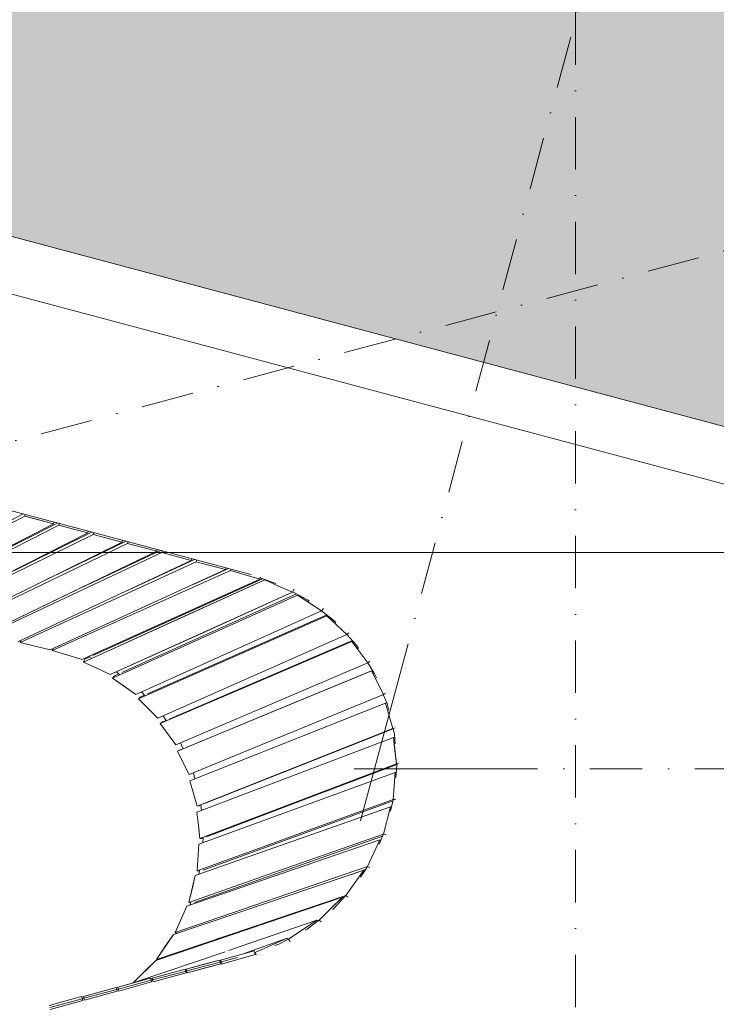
# Model space of a CAD drawing. Header units: millimetres. Extents: x -2530 to 151695, y -8763 to 71774.
# Tile 72 of 217: x 94254 to 99575, y 1988 to 9512. Entities that reach past the tile are written whole.
import ezdxf

# ---------------------------------------------------------------- set-up
doc = ezdxf.new("R2010")
doc.units = ezdxf.units.MM
doc.linetypes.add('RR_Level', pattern=[800, 400, -200, 0, -200])
for name, color, linetype, lineweight in [('A-____-____-DIMS', 211, 'Continuous', 9), ('A-____-____-DIMS-200', 211, 'Continuous', 9), ('A-FLOR-____-OTLN', 192, 'Continuous', 18), ('A-ROOF-____-PATT', 132, 'Continuous', 18), ('A-WALL-____-OTLN', 113, 'Continuous', 18), ('S-GRID-____-OTLN', 1, 'Continuous', 9)]:
    doc.layers.add(name, color=color, linetype=linetype, lineweight=lineweight)
doc.styles.add('Arial_3', font='arial.ttf', dxfattribs={"height": 500})
doc.dimstyles.new('2_5mm_totaalmaatvoering', dxfattribs={"dimscale": 304.8, "dimtxt": 1.673654, "dimasz": 1.83727, "dimexe": 1.312336, "dimexo": 0.0625, "dimgap": 0.164042, "dimtad": 1, "dimdec": 0, "dimlfac": 304.8, "dimzin": 0, "dimdsep": 46, "dimtxsty": 'Arial_3', "dimblk1": 'DOTSMALL', "dimblk2": 'DOTSMALL', "dimsah": 1, "dimcen": 0.09, "dimdle": 1.64042, "dimazin": 0, "dimtfac": 1, "dimtdec": 4, "dimtix": 1, "dimtmove": 0, "dimatfit": 3, "dimfxl": 0.004306, "dimfxlon": 1, "dimtvp": 1, "dimtfill": 1, "dimtolj": 1, "dimtzin": 0, "dimlwd": 13, "dimlwe": 13, "dimarcsym": 2})

# ---------------------------------------------------------------- blocks, each defined once
blk = doc.blocks.new('027_Gilde - ATC_FacadeModel_rvt-1-plot_V1 Copy 1')
at = {"layer": 'A-ROOF-____-PATT', "lineweight": 9}
h = blk.add_hatch(dxfattribs=at)
h.set_pattern_fill('FP_1', color=8, style=0, pattern_type=2)
h.set_pattern_definition([(0, (0, 0), (812.8, 203.2), [67.056, -542.544, 67.056, -542.544, -3251.2]), (0, (0, 0), (812.8, 203.2), [-1219.2, 67.056, -1152.144, 67.056, -542.544, -1422.4]), (0, (0, 0), (812.8, 203.2), [-3048, 67.056, -339.344, 67.056, -948.944]), (120, (304.8, 101.6), (-582.37636, 602.30545), [67.056, -542.544, 67.056, -542.544, -3251.2]), (120, (304.8, 101.6), (-582.37636, 602.30545), [-1219.2, 67.056, -1152.144, 67.056, -542.544, -1422.4]), (120, (304.8, 101.6), (-582.37636, 602.30545), [-3048, 67.056, -339.344, 67.056, -948.944]), (240, (406.4, 508), (-230.42364, -805.50545), [67.056, -542.544, 67.056, -542.544, -3251.2]), (240, (406.4, 508), (-230.42364, -805.50545), [-1219.2, 67.056, -1152.144, 67.056, -542.544, -1422.4]), (240, (406.4, 508), (-230.42364, -805.50545), [-3048, 67.056, -339.344, 67.056, -948.944])])
h.paths.add_polyline_path([(51009.7, -4538.2), (65122.7, -4538.2), (69734.2, 12361.8), (77301.3, 12361.8), (109159.8, 3861.8), (143425, 3861.8), (143424.6, 19116.3), (143372.5, 19102.3), (143380.3, 19073.3), (143187.1, 19021.6), (143179.3, 19050.5), (143090.8, 19026.7), (143098.5, 18997.8), (142944, 18956.4), (142936.2, 18985.2), (142812.8, 18952.1), (142820.5, 18923.3), (142666, 18881.9), (142658.2, 18910.7), (142520.6, 18873.8), (142528.3, 18845), (142373.7, 18803.6), (142366, 18832.3), (142214.8, 18791.7), (142222.5, 18763.1), (142068, 18721.7), (142060.2, 18750.3), (141876.3, 18700.9), (141883.9, 18672.4), (141768, 18641.3), (141760.2, 18669.8), (141543, 18611.5), (141550.6, 18583.1), (141434.7, 18552), (141426.9, 18580.4), (141192.8, 18517.6), (141200.4, 18489.2), (141084.5, 18458.2), (141076.7, 18486.5), (139169.2, 17974.8), (139169.2, 9724.8), (139163.5, 9594.1), (139146.4, 9464.4), (139118.1, 9336.6), (139078.7, 9211.8), (139028.7, 9090.9), (138968.2, 8974.8), (138897.9, 8864.5), (138818.3, 8760.6), (138729.9, 8664.2), (138633.4, 8575.8), (138529.6, 8496.1), (138419.2, 8425.8), (138303.1, 8365.4), (138182.2, 8315.3), (138057.4, 8275.9), (137929.7, 8247.6), (137799.9, 8230.5), (137669.2, 8224.8), (110234, 8225.3), (110113.1, 8230.5), (109973.5, 8249.8), (109855.6, 8275.9), (107383, 8937.3), (106400.5, 9195.7), (106266.9, 9159.9), (91617.5, 13083.8), (77249.6, 16861.2), (31941.5, 16861.2), (31941.5, 16959.3), (31905.8, 16925.4), (31875.8, 16925.3), (31875.8, 17125.6), (31904, 17152.4), (31904, 17167.8), (31834.5, 17101.7), (31804.1, 17101.5), (31804.1, 17211.8), (24866.5, 17211.8), (24866.5, -4538.2), (48118.7, -4538.2)])
h.paths.add_polyline_path([(59682.5, -356.6), (30491.5, -356.6), (30360, -350.5), (30229.6, -332.3), (30101.5, -302.2), (29976.7, -260.3), (29856.3, -207.2), (29741.3, -143.1), (29632.7, -68.7), (29531.5, 15.3), (29438.4, 108.4), (29354.3, 209.7), (29279.9, 318.3), (29215.9, 433.3), (29162.7, 553.7), (29120.9, 678.5), (29090.7, 806.6), (29072.6, 937), (29066.5, 1068.4), (29066.5, 11586.8), (29072.6, 11718.3), (29090.7, 11848.6), (29120.9, 11976.8), (29162.7, 12101.6), (29215.9, 12222), (29279.9, 12337), (29354.3, 12445.6), (29438.4, 12546.8), (29531.5, 12639.9), (29632.7, 12724), (29742.7, 12799.1), (29856.3, 12862.4), (29976.7, 12915.6), (30101.5, 12957.4), (30229.6, 12987.5), (30360, 13005.7), (30491.5, 13011.8), (63692.1, 13011.8), (63822.8, 13005.8), (63952.4, 12987.8), (64079.8, 12958), (64204, 12916.7), (64323.8, 12864.1), (64440.7, 12799.1), (64546.5, 12727.2), (64647.5, 12644), (64740.5, 12551.9), (64824.6, 12451.7), (64899.2, 12344.2), (64963.5, 12230.2), (65017.2, 12110.9), (65059.7, 11987.1), (65090.6, 11860), (65109.8, 11730.6), (65117, 11599.9), (65109.3, 11446.5), (65095.4, 11339.4), (65066.8, 11211.7), (62196.7, 693.3), (62146.8, 546.1), (62103.4, 445.1), (62039.8, 328.6), (61965.7, 218.5), (61881.7, 115.8), (61788.5, 21.3), (61686.8, -64.1), (61577.7, -139.6), (61462, -204.7), (61340.8, -258.7), (61215.1, -301.3), (61086, -331.9), (60954.5, -350.4), (60821.9, -356.6)])
h.paths.add_polyline_path([(106423, 7998.2), (106123.1, 8006.6), (106131.5, 8306.4), (106431.4, 8298.1), (106427, 8139.8)])
h.paths.add_polyline_path([(105838.9, 8060.8), (105549.5, 8139.8), (105628.5, 8429.2), (105917.9, 8350.3), (105860.5, 8139.8)])
h.paths.add_polyline_path([(106724.4, 8060.8), (106645.4, 8350.3), (106934.8, 8429.2), (107013.8, 8139.8), (106820.8, 8087.1)])
h.paths.add_polyline_path([(107303.2, 8218.8), (107224.3, 8508.2), (107513.7, 8587.2), (107592.6, 8297.8)])
h.paths.add_polyline_path([(105260.1, 8218.8), (104970.7, 8297.8), (105049.7, 8587.2), (105339.1, 8508.2), (105281.7, 8297.8)])
h.paths.add_polyline_path([(104681.3, 8376.7), (104391.8, 8455.7), (104470.8, 8745.1), (104760.2, 8666.2), (104702.8, 8455.7)])
h.paths.add_polyline_path([(104102.4, 8534.7), (103813, 8613.7), (103892, 8903.1), (104181.4, 8824.1), (104124, 8613.7)])
h.paths.add_polyline_path([(103523.6, 8692.6), (103234.2, 8771.6), (103313.1, 9061), (103602.6, 8982), (103529.6, 8714.8)])
h.paths.add_polyline_path([(102944.8, 8850.6), (102655.3, 8929.5), (102734.3, 9219), (103023.7, 9140), (102959.1, 8903.1)])
h.paths.add_polyline_path([(102365.9, 9008.5), (102076.5, 9087.5), (102155.5, 9376.9), (102444.9, 9297.9), (102401.8, 9140)])
h.paths.add_polyline_path([(101787.1, 9166.5), (101497.7, 9245.4), (101576.6, 9534.9), (101866.1, 9455.9), (101808.6, 9245.4)])
h.paths.add_polyline_path([(101208.2, 9324.4), (100918.8, 9403.4), (100997.8, 9692.8), (101287.2, 9613.8), (101244.1, 9455.9)])
h.paths.add_polyline_path([(100629.4, 9482.4), (100340, 9561.3), (100419, 9850.8), (100708.4, 9771.8), (100661.5, 9599.9)])
h.paths.add_polyline_path([(100050.6, 9640.3), (99761.1, 9719.3), (99840.1, 10008.7), (100129.5, 9929.7), (100078.3, 9742.1)])
h.paths.add_polyline_path([(99471.7, 9798.3), (99182.3, 9877.2), (99261.3, 10166.6), (99550.7, 10087.7), (99475.3, 9811.4)])
h.paths.add_polyline_path([(98892.9, 9956.2), (98603.5, 10035.2), (98682.4, 10324.6), (98971.9, 10245.6), (98914.4, 10035.2)])
h.paths.add_polyline_path([(98314.1, 10114.1), (98024.6, 10193.1), (98103.6, 10482.5), (98393, 10403.6), (98335.6, 10193.1)])
h.paths.add_polyline_path([(97735.2, 10272.1), (97445.8, 10351.1), (97524.8, 10640.5), (97814.2, 10561.5), (97749.5, 10324.6)])
h.paths.add_polyline_path([(97156.4, 10430), (96867, 10509), (96945.9, 10798.4), (97235.4, 10719.5)])
h.paths.add_polyline_path([(96577.5, 10588), (96288.1, 10667), (96367.1, 10956.4), (96656.5, 10877.4), (96620.6, 10745.9)])
h.paths.add_polyline_path([(95998.7, 10745.9), (95709.3, 10824.9), (95788.3, 11114.3), (96077.7, 11035.4), (96020.3, 10824.9)])
h.paths.add_polyline_path([(95419.9, 10903.9), (95130.4, 10982.9), (95209.4, 11272.3), (95498.8, 11193.3), (95441.4, 10982.9)])
h.paths.add_polyline_path([(94841, 11061.8), (94551.6, 11140.8), (94630.6, 11430.2), (94920, 11351.2), (94862.6, 11140.8)])
h.paths.add_polyline_path([(94262.2, 11219.8), (93972.8, 11298.7), (94051.7, 11588.2), (94341.2, 11509.2), (94326.8, 11456.7)])
h.paths.add_polyline_path([(93683.4, 11377.7), (93393.9, 11456.7), (93472.9, 11746.1), (93762.3, 11667.1), (93704.9, 11456.7)])
h.paths.add_polyline_path([(93104.5, 11535.7), (92815.1, 11614.6), (92894.1, 11904.1), (93183.5, 11825.1), (93126.1, 11614.6)])
h.paths.add_polyline_path([(92525.7, 11693.6), (92236.3, 11772.6), (92315.2, 12062), (92604.7, 11983), (92547.2, 11772.6)])
h.paths.add_polyline_path([(91946.8, 11851.6), (91657.4, 11930.5), (91736.4, 12220), (92025.8, 12141), (91968.4, 11930.5)])
h.paths.add_polyline_path([(91368, 12009.5), (91078.6, 12088.5), (91157.6, 12377.9), (91447, 12298.9), (91389.6, 12088.5)])
h.paths.add_polyline_path([(90789.2, 12167.5), (90499.7, 12246.4), (90578.7, 12535.8), (90868.1, 12456.9), (90825, 12298.9)])
h.paths.add_polyline_path([(90210.3, 12325.4), (89920.9, 12404.4), (89999.9, 12693.8), (90289.3, 12614.8), (90220.3, 12361.8)])
h.paths.add_polyline_path([(89631.5, 12483.4), (89342.1, 12562.3), (89421, 12851.7), (89710.5, 12772.8), (89674.6, 12641.3)])
h.paths.add_polyline_path([(89052.7, 12641.3), (88763.2, 12720.3), (88842.2, 13009.7), (89131.6, 12930.7), (89074.2, 12720.3)])
h.paths.add_polyline_path([(88473.8, 12799.2), (88184.4, 12878.2), (88263.4, 13167.6), (88552.8, 13088.7)])
h.paths.add_polyline_path([(87895, 12957.2), (87605.6, 13036.2), (87684.5, 13325.6), (87974, 13246.6)])
h.paths.add_polyline_path([(87316.1, 13115.1), (87026.7, 13194.1), (87105.7, 13483.5), (87395.1, 13404.6), (87339.9, 13202)])
h.paths.add_polyline_path([(86737.3, 13273.1), (86447.9, 13352.1), (86526.9, 13641.5), (86816.3, 13562.5)])
h.paths.add_polyline_path([(86158.5, 13431), (85869, 13510), (85948, 13799.4), (86237.4, 13720.4)])
h.paths.add_polyline_path([(85579.6, 13589), (85290.2, 13668), (85369.2, 13957.4), (85658.6, 13878.4), (85601.2, 13668)])
h.paths.add_polyline_path([(85000.8, 13746.9), (84711.4, 13825.9), (84790.3, 14115.3), (85079.8, 14036.3), (85022.3, 13825.9)])
h.paths.add_polyline_path([(84422, 13904.9), (84132.5, 13983.8), (84211.5, 14273.3), (84500.9, 14194.3), (84442.1, 13978.6)])
h.paths.add_polyline_path([(83843.1, 14062.8), (83553.7, 14141.8), (83632.7, 14431.2), (83922.1, 14352.2)])
h.paths.add_polyline_path([(83264.3, 14220.8), (82974.9, 14299.7), (83053.8, 14589.2), (83343.3, 14510.2)])
h.paths.add_polyline_path([(82685.4, 14378.7), (82396, 14457.7), (82475, 14747.1), (82764.4, 14668.1)])
h.paths.add_polyline_path([(82106.6, 14536.7), (81817.2, 14615.6), (81896.2, 14905), (82185.6, 14826.1)])
h.paths.add_polyline_path([(81527.8, 14694.6), (81238.3, 14773.6), (81317.3, 15063), (81606.7, 14984), (81544.3, 14755.2)])
h.paths.add_polyline_path([(80948.9, 14852.6), (80659.5, 14931.5), (80738.5, 15220.9), (81027.9, 15142)])
h.paths.add_polyline_path([(80370.1, 15010.5), (80080.7, 15089.5), (80159.6, 15378.9), (80449.1, 15299.9)])
h.paths.add_polyline_path([(79791.3, 15168.4), (79501.8, 15247.4), (79580.8, 15536.8), (79870.2, 15457.9)])
h.paths.add_polyline_path([(79212.4, 15326.4), (78923, 15405.4), (79002, 15694.8), (79291.4, 15615.8), (79255.5, 15484.3)])
h.paths.add_polyline_path([(78633.6, 15484.3), (78344.2, 15563.3), (78423.1, 15852.7), (78712.6, 15773.8), (78646.5, 15531.8)])
h.paths.add_polyline_path([(78054.3, 15640.6), (77764.5, 15724.2), (77845.6, 16010.3), (78133.7, 15931.7), (78077.1, 15724.2)])
h.paths.add_polyline_path([(77571.9, 15785.7), (77291.5, 15785.7), (77291.5, 16086.2), (77571.9, 16086.2), (77571.9, 16010.3)])
h.paths.add_polyline_path([(53891.5, 15786.2), (53891.5, 16086.2), (54191.5, 16086.2), (54191.5, 15786.2), (53900.6, 15786.2)])
h.paths.add_polyline_path([(52091.5, 15786.2), (52091.5, 16086.2), (52391.5, 16086.2), (52391.5, 15786.2)])
h.paths.add_polyline_path([(53591.5, 15786.2), (53291.5, 15786.2), (53291.5, 16086.2), (53591.5, 16086.2)])
h.paths.add_polyline_path([(52991.5, 15786.2), (52691.5, 15786.2), (52691.5, 16086.2), (52991.5, 16086.2)])
h.paths.add_polyline_path([(48118.7, 15786.2), (47891.5, 15786.2), (47891.5, 16086.2), (48191.5, 16086.2), (48191.5, 15786.2)])
h.paths.add_polyline_path([(48491.5, 15786.2), (48491.5, 16086.2), (48791.5, 16086.2), (48791.5, 15786.2)])
h.paths.add_polyline_path([(49091.5, 15786.2), (49091.5, 16086.2), (49391.5, 16086.2), (49391.5, 15786.2)])
h.paths.add_polyline_path([(49691.5, 15786.2), (49691.5, 16086.2), (49991.5, 16086.2), (49991.5, 15786.2)])
h.paths.add_polyline_path([(50291.5, 15786.2), (50291.5, 16086.2), (50591.5, 16086.2), (50591.5, 15786.2)])
h.paths.add_polyline_path([(50891.5, 15786.2), (50891.5, 16086.2), (51191.5, 16086.2), (51191.5, 15786.2)])
h.paths.add_polyline_path([(51491.5, 15786.2), (51491.5, 16086.2), (51791.5, 16086.2), (51791.5, 15786.2)])
h.paths.add_polyline_path([(59591.5, 15786.2), (59291.5, 15786.2), (59291.5, 16086.2), (59591.5, 16086.2)])
h.paths.add_polyline_path([(55091.5, 15786.2), (55091.5, 16086.2), (55391.5, 16086.2), (55391.5, 15786.2)])
h.paths.add_polyline_path([(58991.5, 15786.2), (58691.5, 15786.2), (58691.5, 16086.2), (58991.5, 16086.2)])
h.paths.add_polyline_path([(54491.5, 15786.2), (54491.5, 16086.2), (54791.5, 16086.2), (54791.5, 15786.2)])
h.paths.add_polyline_path([(75514, 15786.2), (75491.5, 15786.2), (75491.5, 16086.2), (75791.5, 16086.2), (75791.5, 15786.2)])
h.paths.add_polyline_path([(55691.5, 15786.2), (55691.5, 16086.2), (55991.5, 16086.2), (55991.5, 15786.2)])
h.paths.add_polyline_path([(58391.5, 15786.2), (58091.5, 15786.2), (58091.5, 16086.2), (58391.5, 16086.2)])
h.paths.add_polyline_path([(56291.5, 15786.2), (56291.5, 16086.2), (56591.5, 16086.2), (56591.5, 15786.2)])
h.paths.add_polyline_path([(56891.5, 15786.2), (56891.5, 16086.2), (57191.5, 16086.2), (57191.5, 15786.2)])
h.paths.add_polyline_path([(57491.5, 15786.2), (57491.5, 16086.2), (57791.5, 16086.2), (57791.5, 15786.2)])
h.paths.add_polyline_path([(44891.5, 15786.2), (44891.5, 16086.2), (45191.5, 16086.2), (45191.5, 15786.2)])
h.paths.add_polyline_path([(45491.5, 15786.2), (45491.5, 16086.2), (45791.5, 16086.2), (45791.5, 15786.2)])
h.paths.add_polyline_path([(46091.5, 15786.2), (46091.5, 16086.2), (46391.5, 16086.2), (46391.5, 15786.2)])
h.paths.add_polyline_path([(43391.5, 15786.2), (43091.5, 15786.2), (43091.5, 16086.2), (43391.5, 16086.2)])
h.paths.add_polyline_path([(42791.5, 15786.2), (42491.5, 15786.2), (42491.5, 16086.2), (42791.5, 16086.2)])
h.paths.add_polyline_path([(59891.5, 15786.2), (59891.5, 16086.2), (60191.5, 16086.2), (60191.5, 15786.2)])
h.paths.add_polyline_path([(44591.5, 15786.2), (44291.5, 15786.2), (44291.5, 16086.2), (44591.5, 16086.2)])
h.paths.add_polyline_path([(61091.5, 15786.2), (61091.5, 16086.2), (61391.5, 16086.2), (61391.5, 15786.2)])
h.paths.add_polyline_path([(61691.5, 15786.2), (61691.5, 16086.2), (61991.5, 16086.2), (61991.5, 15786.2)])
h.paths.add_polyline_path([(62291.5, 15786.2), (62291.5, 16086.2), (62591.5, 16086.2), (62591.5, 15786.2), (62573.4, 15786.2)])
h.paths.add_polyline_path([(60791.5, 15786.2), (60491.5, 15786.2), (60491.5, 16086.2), (60791.5, 16086.2)])
h.paths.add_polyline_path([(43991.5, 15786.2), (43691.5, 15786.2), (43691.5, 16086.2), (43991.5, 16086.2)])
h.paths.add_polyline_path([(76091.5, 15786.2), (76091.5, 16086.2), (76391.5, 16086.2), (76391.5, 15786.2)])
h.paths.add_polyline_path([(47591.5, 15786.2), (47291.5, 15786.2), (47291.5, 16086.2), (47591.5, 16086.2)])
h.paths.add_polyline_path([(46991.5, 15786.2), (46691.5, 15786.2), (46691.5, 16086.2), (46991.5, 16086.2)])
h.paths.add_polyline_path([(76691.5, 15786.2), (76691.5, 16086.2), (76991.5, 16086.2), (76991.5, 15786.2)])
h.paths.add_polyline_path([(73691.5, 15786.2), (73691.5, 16086.2), (73991.5, 16086.2), (73991.5, 15786.2), (73698.3, 15786.2)])
h.paths.add_polyline_path([(74291.5, 15786.2), (74291.5, 16086.2), (74591.5, 16085.6), (74591.5, 15786.2)])
h.paths.add_polyline_path([(74891.5, 15786.2), (74891.5, 16086.2), (75191.5, 16086.2), (75191.5, 15786.2)])
h.paths.add_polyline_path([(71291.5, 15786.2), (71291.5, 16086.2), (71591.5, 16086.2), (71591.5, 15786.2)])
h.paths.add_polyline_path([(71891.5, 15786.2), (71891.5, 16086.2), (72191.5, 16086.2), (72191.5, 15786.2)])
h.paths.add_polyline_path([(72491.5, 15786.2), (72491.5, 16086.2), (72791.5, 16086.2), (72791.5, 15786.2)])
h.paths.add_polyline_path([(73091.5, 15786.2), (73091.5, 16086.2), (73391.5, 16086.2), (73391.5, 15786.2)])
h.paths.add_polyline_path([(63491.5, 15786.2), (63491.5, 16086.2), (63791.5, 16086.2), (63791.5, 15786.2)])
h.paths.add_polyline_path([(65891.5, 15786.2), (65891.5, 16086.2), (66191.5, 16086.2), (66191.5, 15786.2)])
h.paths.add_polyline_path([(40991.5, 15786.2), (40691.5, 15786.2), (40691.5, 16086.2), (40991.5, 16086.2), (40991.5, 15803.5)])
h.paths.add_polyline_path([(65591.5, 15786.2), (65291.5, 15786.2), (65291.5, 16086.2), (65591.5, 16086.2)])
h.paths.add_polyline_path([(70991.5, 15786.2), (70691.5, 15786.2), (70691.5, 16086.2), (70991.5, 16086.2)])
h.paths.add_polyline_path([(36791.5, 15786.2), (36491.5, 15786.2), (36491.5, 16086.2), (36791.5, 16086.2)])
h.paths.add_polyline_path([(40391.5, 15786.2), (40091.5, 15786.2), (40091.5, 16086.2), (40391.5, 16086.2), (40391.5, 15836.7)])
h.paths.add_polyline_path([(39791.5, 15786.2), (39491.5, 15786.2), (39491.5, 16086.2), (39791.5, 16086.2), (39791.5, 15909.5)])
h.paths.add_polyline_path([(39191.5, 15786.2), (38891.5, 15786.2), (38891.5, 16086.2), (39191.5, 16086.2), (39191.5, 15982.2)])
h.paths.add_polyline_path([(38591.5, 15786.2), (38291.5, 15786.2), (38291.5, 16086.2), (38591.5, 16086.2), (38591.5, 16054.9)])
h.paths.add_polyline_path([(37991.5, 15786.2), (37691.5, 15786.2), (37691.5, 16086.2), (37991.5, 16086.2)])
h.paths.add_polyline_path([(37391.5, 15786.2), (37091.5, 15786.2), (37091.5, 16086.2), (37391.5, 16086.2)])
h.paths.add_polyline_path([(42191.5, 15786.2), (41891.5, 15786.2), (41891.5, 16086.2), (42191.5, 16086.2)])
h.paths.add_polyline_path([(41591.5, 15786.2), (41291.5, 15786.2), (41291.5, 16086.2), (41591.5, 16086.2)])
h.paths.add_polyline_path([(70391.5, 15786.2), (70091.5, 15786.2), (70091.5, 16086.2), (70391.5, 16086.2)])
h.paths.add_polyline_path([(69791.5, 15786.2), (69491.5, 15786.2), (69491.5, 16086.2), (69791.5, 16086.2)])
h.paths.add_polyline_path([(69191.5, 15786.2), (68891.5, 15786.2), (68891.5, 16086.2), (69191.5, 16086.2)])
h.paths.add_polyline_path([(68591.5, 15786.2), (68291.5, 15786.2), (68291.5, 16086.2), (68591.5, 16086.2)])
h.paths.add_polyline_path([(67991.5, 15786.2), (67691.5, 15786.2), (67691.5, 16086.2), (67991.5, 16086.2)])
h.paths.add_polyline_path([(62891.5, 15786.2), (62891.5, 16086.2), (63191.5, 16086.2), (63191.5, 15786.2)])
h.paths.add_polyline_path([(64091.5, 15786.2), (64091.5, 16086.2), (64391.5, 16086.2), (64391.5, 15786.2)])
h.paths.add_polyline_path([(64691.5, 15786.2), (64691.5, 16086.2), (64991.5, 16086.2), (64991.5, 15786.2)])
h.paths.add_polyline_path([(67391.5, 15786.2), (67091.5, 15786.2), (67091.5, 16086.2), (67391.5, 16086.2)])
h.paths.add_polyline_path([(66791.5, 15786.2), (66491.5, 15786.2), (66491.5, 16086.2), (66791.5, 16086.2)])
h.paths.add_polyline_path([(36191.5, 15786.2), (35891.5, 15786.2), (35891.5, 16086.2), (36191.5, 16086.2)])
h.paths.add_polyline_path([(34091.5, 15786.2), (34091.5, 16086.2), (34391.5, 16086.2), (34391.5, 15786.2)])
h.paths.add_polyline_path([(35591.5, 15786.2), (35291.5, 15786.2), (35291.5, 16086.2), (35591.5, 16086.2)])
h.paths.add_polyline_path([(33191.5, 15786.2), (32891.5, 15786.2), (32891.5, 16086.2), (33191.5, 16086.2)])
h.paths.add_polyline_path([(32591.5, 15786.2), (32291.5, 15786.2), (32291.5, 16086.2), (32591.5, 16086.2)])
h.paths.add_polyline_path([(34991.5, 15786.2), (34691.5, 15786.2), (34691.5, 16086.2), (34991.5, 16086.2)])
h.paths.add_polyline_path([(33491.5, 15786.2), (33491.5, 16086.2), (33791.5, 16086.2), (33791.5, 15786.2)])
h.paths.add_polyline_path([(39191.5, 16386.2), (38891.5, 16386.2), (38891.5, 16686.2), (39191.5, 16686.2)])
h.paths.add_polyline_path([(139429.5, 16982.1), (139350.5, 17271.5), (139639.9, 17350.4), (139718.9, 17061)])
h.paths.add_polyline_path([(140008.3, 17140), (139929.3, 17429.4), (140218.8, 17508.4), (140297.7, 17219), (140218.8, 17197.4)])
h.paths.add_polyline_path([(140587.2, 17297.9), (140508.2, 17587.4), (140797.6, 17666.3), (140876.6, 17376.9), (140628.8, 17309.3)])
h.paths.add_polyline_path([(141166, 17455.9), (141087, 17745.3), (141376.4, 17824.3), (141455.4, 17534.9), (141376.4, 17513.3)])
h.paths.add_polyline_path([(141744.8, 17613.8), (141665.9, 17903.3), (141955.3, 17982.2), (142034.3, 17692.8), (141955.3, 17671.3)])
h.paths.add_polyline_path([(142324.1, 17770.1), (142244.7, 18061.2), (142532.8, 18139.8), (142613.9, 17853.7), (142372, 17784)])
h.paths.add_polyline_path([(142903, 17928.1), (142823.5, 18219.2), (143111.7, 18297.8), (143192.7, 18011.7)])
at = {"layer": 'A-FLOR-____-OTLN', "color": 210}
for p, q in [((77245.6, 11936.8), (109104.1, 3436.8)), ((94033.4, 5801.8), (94295.4, 5731.8)), ((94295.4, 5731.8), (94557.5, 5661.9)), ((94557.5, 5661.9), (95830.1, 5322.4)), ((95830.1, 5322.4), (95867.6, 5312.4)), ((95867.6, 5312.4), (96021.6, 5271.3)), ((96091.7, 5246.6), (96209.7, 5205)), ((96338.9, 5141), (96456.9, 5076.7)), ((96466, 5069.6), (96456.9, 5076.7)), ((96654.6, 4922.1), (96560.5, 4995.7)), ((96654.6, 4922.1), (96669.6, 4905.7)), ((94317.2, 4794.6), (94319.8, 4793.9)), ((96753.9, 4813), (96826, 4733.8)), ((94561.7, 4727.8), (94558, 4729.1)), ((96826, 4733.8), (96842.7, 4707.6)), ((94799.1, 4637.5), (94780.2, 4647.8)), ((96912.8, 4597.9), (96963, 4519.3)), ((95017.6, 4509.4), (94992.7, 4528.8)), ((96978.8, 4482), (96963, 4519.3)), ((95184.6, 4376.1), (95211, 4347.3)), ((97060.7, 4288.1), (97031.7, 4356.7)), ((97072.9, 4236.9), (97060.7, 4288.1)), ((95374, 4156), (95349.8, 4193.5)), ((97117.4, 4050.8), (97106.6, 4095.8)), ((97117.4, 4050.8), (97122.7, 3979.7)), ((95483.3, 3985.4), (95502.3, 3941.1)), ((97134.9, 3817.1), (97127, 3720.2)), ((97134.4, 3824.4), (97134.9, 3817.1)), ((95580.7, 3757.1), (95592.3, 3710.3)), ((97107.7, 3550.5), (97086.6, 3464.5)), ((95638.9, 3513.6), (95642.7, 3468.8)), ((95652.3, 3223.3), (95655.1, 3262.3)), ((96999.8, 3212.3), (97031.1, 3284.9)), ((95628.8, 3010.7), (95621.7, 2980.5)), ((96856.6, 2958.9), (96907.2, 3037)), ((96740, 2815.6), (96647.4, 2715.3)), ((95552.7, 2746.8), (95560.7, 2766.2)), ((96643.7, 2712.4), (96647.4, 2715.3)), ((96448.8, 2562), (96435, 2554.6)), ((96448.8, 2562), (96535.8, 2629.1)), ((95447.2, 2527.9), (95452.2, 2535.9)), ((96301.6, 2483.1), (96233.7, 2446.7)), ((96204.1, 2436.5), (96233.7, 2446.7)), ((95918.2, 2345.6), (95785.8, 2311)), ((96049.1, 2383), (96051.6, 2383.8)), ((95530.4, 2244.1), (95599.9, 2262.4)), ((95785.8, 2311), (95599.9, 2262.4)), ((95504.8, 2237.4), (95268.5, 2174.7)), ((95504.8, 2237.4), (95530.4, 2244.1)), ((95258.5, 2172), (95006.6, 2105.2)), ((95268.5, 2174.7), (95258.5, 2172)), ((94731.7, 2031.3), (94745, 2034.9)), ((94745, 2034.9), (94996.1, 2102.4)), ((95006.6, 2105.2), (94996.1, 2102.4)), ((94483.3, 1964.6), (94731.7, 2031.3))]:
    blk.add_line(p, q, dxfattribs=at)
at = {"layer": 'A-WALL-____-OTLN', "color": 210}
for p, q in [((77301.3, 12361.8), (109159.8, 3861.8)), ((109104.1, 3436.8), (77245.6, 11936.8)), ((94281.6, 5735.5), (93332.2, 5239.7)), ((94292.1, 5719.2), (93662.2, 5390.3)), ((93662.2, 5390.3), (94292.1, 5719.2)), ((94281.6, 5735.5), (93668.9, 5415.6)), ((94292.1, 5719.2), (94295.4, 5731.8)), ((94292.1, 5719.2), (94295.4, 5731.8)), ((94292.1, 5719.2), (94401.5, 5690)), ((94292.1, 5719.2), (94511, 5660.8)), ((94511, 5660.8), (93255.8, 5005.4)), ((93883.4, 5333.1), (94511, 5660.8)), ((94554.1, 5649.3), (93915.6, 5324.7)), ((93915.6, 5324.7), (94554.1, 5649.3)), ((94543.4, 5665.7), (93922.3, 5350)), ((94543.4, 5665.7), (93922.3, 5350)), ((94511, 5660.8), (94401.5, 5690)), ((94511, 5660.8), (94514.4, 5673.4)), ((94511, 5660.8), (94514.4, 5673.4)), ((94554.1, 5649.3), (94557.5, 5661.9)), ((94554.1, 5649.3), (94557.5, 5661.9)), ((94554.1, 5649.3), (94664.1, 5619.9)), ((94554.1, 5649.3), (94664.1, 5619.9)), ((94805.1, 5595.9), (94018.6, 5206.5)), ((94137.9, 5267.2), (94774.1, 5590.6)), ((94774.1, 5590.6), (94137.9, 5267.2)), ((94816.2, 5579.4), (94169, 5259)), ((94169, 5259), (94816.2, 5579.4)), ((94805.1, 5595.9), (94175.8, 5284.3)), ((94774.1, 5590.6), (94664.1, 5619.9)), ((94664.1, 5619.9), (94774.1, 5590.6)), ((94774.1, 5590.6), (94777.5, 5603.2)), ((94774.1, 5590.6), (94777.5, 5603.2)), ((94816.2, 5579.4), (94819.5, 5592)), ((94816.2, 5579.4), (94819.5, 5592)), ((94816.2, 5579.4), (95037.3, 5520.4)), ((94816.2, 5579.4), (95037.3, 5520.4)), ((94392.5, 5201.2), (95037.3, 5520.4)), ((95037.3, 5520.4), (94392.5, 5201.2)), ((95078.2, 5509.5), (94422.5, 5193.3)), ((94422.5, 5193.3), (95078.2, 5509.5)), ((95066.9, 5526), (94429.3, 5218.6)), ((95066.9, 5526), (94429.3, 5218.6)), ((95037.3, 5520.4), (95040.6, 5533)), ((95037.3, 5520.4), (95040.6, 5533)), ((95078.2, 5509.5), (95081.6, 5522.1)), ((95078.2, 5509.5), (95081.6, 5522.1)), ((95078.2, 5509.5), (95300.4, 5450.2)), ((95078.2, 5509.5), (95300.4, 5450.2)), ((95300.4, 5450.2), (93993.8, 4820.2)), ((95340.2, 5439.5), (94011.8, 4815.6)), ((94011.8, 4815.6), (95340.2, 5439.5)), ((94647.1, 5135.2), (95300.4, 5450.2)), ((95328.6, 5456.2), (94722.9, 5171.7)), ((95328.6, 5456.2), (94722.9, 5171.7)), ((95303.8, 5462.8), (95300.4, 5450.2)), ((95300.4, 5450.2), (95303.8, 5462.8)), ((95340.2, 5439.5), (95343.6, 5452.2)), ((95340.2, 5439.5), (95343.6, 5452.2)), ((95340.2, 5439.5), (95563.6, 5380)), ((95340.2, 5439.5), (95451.9, 5409.7)), ((94239.9, 4758.3), (95563.6, 5380)), ((95563.6, 5380), (94239.9, 4758.3)), ((95602.3, 5369.6), (94256.9, 4754)), ((94256.9, 4754), (95602.3, 5369.6)), ((95590.3, 5386.4), (95081.6, 5153.6)), ((95590.3, 5386.4), (95081.6, 5153.6)), ((95451.9, 5409.7), (95563.6, 5380)), ((95563.6, 5380), (95567, 5392.6)), ((95563.6, 5380), (95567, 5392.6)), ((95602.3, 5369.6), (95605.6, 5382.3)), ((95602.3, 5369.6), (95605.6, 5382.3)), ((95602.3, 5369.6), (95826.8, 5309.7)), ((95602.3, 5369.6), (95826.8, 5309.7)), ((94486.1, 4696.2), (95826.8, 5309.7)), ((95826.8, 5309.7), (94486.1, 4696.2)), ((95864.9, 5303.8), (94501.9, 4690.8)), ((94501.9, 4690.8), (95864.9, 5303.8)), ((95848.4, 5317.5), (95575.1, 5194.6)), ((95848.4, 5317.5), (95575.1, 5194.6)), ((95826.8, 5309.7), (95830.1, 5322.4)), ((95826.8, 5309.7), (95830.1, 5322.4)), ((95864.9, 5303.8), (95867.6, 5312.4)), ((95864.9, 5303.8), (95867.6, 5312.4)), ((95864.9, 5303.8), (95976.6, 5270)), ((95864.9, 5303.8), (95976.6, 5270)), ((96088.3, 5236.2), (95976.6, 5270)), ((95976.6, 5270), (96088.3, 5236.2)), ((93747.7, 4882), (94392.5, 5201.2)), ((94392.5, 5201.2), (93747.7, 4882)), ((93766.8, 4877.2), (94422.5, 5193.3)), ((93766.8, 4877.2), (94422.5, 5193.3)), ((94368.3, 5189.2), (94429.3, 5218.6)), ((94368.3, 5189.2), (94429.3, 5218.6)), ((94728, 4624.3), (96088.3, 5236.2)), ((96088.3, 5236.2), (94728, 4624.3)), ((94741.8, 4603.6), (96127.2, 5231.3)), ((96109.7, 5240.2), (94812.6, 4652.6)), ((96127.2, 5231.3), (95434.5, 4917.4)), ((96109.7, 5240.2), (95445.4, 4939.3)), ((96088.3, 5236.2), (96092.2, 5248.5)), ((96088.3, 5236.2), (96092.2, 5248.5)), ((96093.4, 5252.1), (96092.2, 5248.5)), ((96092.2, 5248.5), (96093.4, 5252.1)), ((96127.2, 5231.3), (96128.4, 5233.7)), ((96127.2, 5231.3), (96128.4, 5233.7)), ((96127.2, 5231.3), (96232.2, 5184.6)), ((96127.2, 5231.3), (96232.2, 5184.6)), ((93993.8, 4820.2), (94647.1, 5135.2)), ((96337.3, 5138), (94946.2, 4507.8)), ((96369.3, 5124.4), (95034.5, 4524)), ((96369.3, 5124.4), (95034.5, 4524)), ((95641.8, 4822.9), (96337.3, 5138)), ((96337.3, 5138), (96232.2, 5184.6)), ((96232.2, 5184.6), (96337.3, 5138)), ((96337.3, 5138), (96342.8, 5148.9)), ((96337.3, 5138), (96342.8, 5148.9)), ((96348.2, 5159.8), (96342.8, 5148.9)), ((96342.8, 5148.9), (96348.2, 5159.8)), ((96379.6, 5118.8), (96377.1, 5115.6)), ((96377.1, 5115.6), (96379.6, 5118.8)), ((96377.1, 5115.6), (94963.8, 4479.8)), ((94963.8, 4479.8), (96377.1, 5115.6)), ((96377.1, 5115.6), (96468.4, 5055.1)), ((96377.1, 5115.6), (96559.7, 4994.7)), ((96559.7, 4994.7), (96468.4, 5055.1)), ((95141.5, 4356.7), (96559.7, 4994.7)), ((96559.7, 4994.7), (95141.5, 4356.7)), ((96573.6, 5013.3), (96559.7, 4994.7)), ((96559.7, 4994.7), (96573.6, 5013.3)), ((94741.8, 4603.6), (95434.5, 4917.4)), ((94812.6, 4652.6), (95445.4, 4939.3)), ((96600.9, 4957.1), (95160.6, 4321.7)), ((95160.6, 4321.7), (96600.9, 4957.1)), ((96600, 4964.9), (95230.7, 4360.8)), ((96600, 4964.9), (95230.7, 4360.8)), ((96603.6, 4959.6), (96600.9, 4957.1)), ((96600.9, 4957.1), (96603.6, 4959.6)), ((96600.9, 4957.1), (96677.4, 4885)), ((96600.9, 4957.1), (96753.9, 4812.9)), ((94946.2, 4507.8), (95641.8, 4822.9)), ((96753.9, 4812.9), (96677.4, 4885)), ((96767.4, 4825.7), (96753.9, 4812.9)), ((96753.9, 4812.9), (96767.4, 4825.7)), ((94256.9, 4754), (94260.3, 4766.6)), ((94256.9, 4754), (94260.3, 4766.6)), ((94486.1, 4696.2), (94256.9, 4754)), ((94371.5, 4725.1), (94256.9, 4754)), ((95310, 4175.9), (96753.9, 4812.9)), ((96753.9, 4812.9), (95310, 4175.9)), ((95327.2, 4134.3), (96791.2, 4761.6)), ((96795.3, 4767.6), (95395.8, 4167.9)), ((96791.2, 4761.6), (96059.2, 4447.9)), ((96795.3, 4767.6), (96077.3, 4459.9)), ((96794.8, 4764), (96791.2, 4761.6)), ((96791.2, 4761.6), (96794.8, 4764)), ((96791.2, 4761.6), (96913.2, 4598.1)), ((96791.2, 4761.6), (96852.2, 4679.8)), ((94486.1, 4696.2), (94371.5, 4725.1)), ((94501.9, 4690.8), (94505.7, 4703.1)), ((94501.9, 4690.8), (94505.7, 4703.1)), ((94614.9, 4657.5), (94501.9, 4690.8)), ((94614.9, 4657.5), (94501.9, 4690.8)), ((94506.5, 4705.6), (94505.7, 4703.1)), ((94505.7, 4703.1), (94506.5, 4705.6)), ((96852.2, 4679.8), (96913.2, 4598.1)), ((94728, 4624.3), (94614.9, 4657.5)), ((94728, 4624.3), (94614.9, 4657.5)), ((94741.8, 4603.6), (94747.3, 4614.6)), ((94741.8, 4603.6), (94747.3, 4614.6)), ((94844, 4555.7), (94741.8, 4603.6)), ((94844, 4555.7), (94741.8, 4603.6)), ((94752.7, 4625.5), (94747.3, 4614.6)), ((94747.3, 4614.6), (94752.7, 4625.5)), ((94790.1, 4642.4), (94752.7, 4625.5)), ((94752.7, 4625.5), (94790.1, 4642.4)), ((96180, 4283.9), (96913.2, 4598.1)), ((96913.2, 4598.1), (96180, 4283.9)), ((96927.7, 4607.7), (96913.2, 4598.1)), ((96913.2, 4598.1), (96922.2, 4604.1)), ((96922.2, 4604.1), (96927.7, 4607.7)), ((94946.2, 4507.8), (94844, 4555.7)), ((94946.2, 4507.8), (94844, 4555.7)), ((96200.5, 4229.6), (96942, 4536)), ((96950, 4539.7), (96220.2, 4238.2)), ((96950, 4539.7), (96220.2, 4238.2)), ((96942, 4536), (96824.1, 4487.3)), ((96942, 4536), (96950.1, 4539.5)), ((96942, 4536), (96950.1, 4539.5)), ((96942, 4536), (96987, 4446.4)), ((96942, 4536), (97032, 4356.8)), ((94977.6, 4498.4), (94963.8, 4479.8)), ((94963.8, 4479.8), (94977.6, 4498.4)), ((95052.6, 4418.2), (94963.8, 4479.8)), ((95141.5, 4356.7), (94963.8, 4479.8)), ((95011.9, 4513.9), (94977.6, 4498.4)), ((95011.9, 4513.9), (94977.6, 4498.4)), ((95327.2, 4134.3), (96059.2, 4447.9)), ((95395.8, 4167.9), (96077.3, 4459.9)), ((97032, 4356.8), (96987, 4446.4)), ((95141.5, 4356.7), (95052.6, 4418.2)), ((95176.9, 4337), (95160.6, 4321.7)), ((95160.6, 4321.7), (95176.9, 4337)), ((95235.3, 4248.8), (95160.6, 4321.7)), ((95310, 4175.9), (95160.6, 4321.7)), ((95207.9, 4350.7), (95176.9, 4337)), ((95207.9, 4350.7), (95176.9, 4337)), ((95547.9, 3743.5), (97032, 4356.8)), ((97032, 4356.8), (95547.9, 3743.5)), ((97032, 4356.8), (97041.8, 4361.1)), ((97047.2, 4363.4), (97041.8, 4361.1)), ((97041.8, 4361.1), (97047.2, 4363.4)), ((97059.5, 4290.8), (97049, 4288.3)), ((97049, 4288.3), (97059.5, 4290.8)), ((95310, 4175.9), (95235.3, 4248.8)), ((95446.8, 3969.8), (96180, 4283.9)), ((96180, 4283.9), (95446.8, 3969.8)), ((95459.1, 3923.2), (96200.5, 4229.6)), ((95525.7, 3951.2), (96220.2, 4238.2)), ((95525.7, 3951.2), (96220.2, 4238.2)), ((97049, 4288.3), (95553.3, 3694.8)), ((95553.3, 3694.8), (97049, 4288.3)), ((97049, 4288.3), (97077.3, 4192.5)), ((97049, 4288.3), (97105.7, 4096.7)), ((95345.3, 4146.3), (95327.2, 4134.3)), ((95327.2, 4134.3), (95345.3, 4146.3)), ((95372.7, 4158), (95345.3, 4146.3)), ((95345.3, 4146.3), (95372.7, 4158)), ((97105.7, 4096.7), (97077.3, 4192.5)), ((95446.8, 3969.8), (95327.2, 4134.3)), ((95446.8, 3969.8), (95327.2, 4134.3)), ((95610, 3503.2), (97105.7, 4096.7)), ((97105.7, 4096.7), (95610, 3503.2)), ((95664.6, 3521.6), (97107.1, 4094)), ((95664.6, 3521.6), (97107.1, 4094)), ((97121.5, 4100.5), (97105.7, 4096.7)), ((97105.7, 4096.7), (97121.5, 4100.5)), ((97109.4, 4026.7), (96358.6, 3741.1)), ((96358.6, 3741.1), (97109.4, 4026.7)), ((97119.1, 4027.3), (97109.4, 4026.7)), ((97109.4, 4026.7), (97119.1, 4027.3)), ((97109.4, 4026.7), (97120.3, 3926.4)), ((97109.4, 4026.7), (97131.2, 3826.1)), ((95487.2, 3934.9), (95459.1, 3923.2)), ((95478.8, 3931.8), (95459.1, 3923.2)), ((95459.1, 3923.2), (95468.9, 3927.5)), ((95503.5, 3833.4), (95459.1, 3923.2)), ((95547.9, 3743.5), (95459.1, 3923.2)), ((95468.9, 3927.5), (95478.8, 3931.8)), ((95478.8, 3931.8), (95502.2, 3941.5)), ((95478.8, 3931.8), (95502.2, 3941.5)), ((97131.2, 3826.1), (97120.3, 3926.4)), ((95547.9, 3743.5), (95503.5, 3833.4)), ((96381, 3540.8), (97131.2, 3826.1)), ((97131.2, 3826.1), (96381, 3540.8)), ((97134.7, 3820.5), (96402.9, 3542.1)), ((96402.9, 3542.1), (97134.7, 3820.5)), ((97131.2, 3826.1), (97142.2, 3826.8)), ((97131.2, 3826.1), (97142.2, 3826.8)), ((97147.5, 3827.1), (97142.2, 3826.8)), ((97142.2, 3826.8), (97147.5, 3827.1)), ((95581.6, 3599), (95553.3, 3694.8)), ((95581.6, 3599), (95553.3, 3694.8)), ((95607.9, 3455.6), (96358.6, 3741.1)), ((95607.9, 3455.6), (96358.6, 3741.1)), ((97121.9, 3760), (95621.9, 3212.2)), ((95621.9, 3212.2), (97121.9, 3760)), ((97121.9, 3760), (97107, 3554)), ((97121.9, 3760), (97107, 3554)), ((97130.2, 3759.1), (97121.9, 3760)), ((97121.9, 3760), (97130.2, 3759.1)), ((95610, 3503.2), (95581.6, 3599)), ((95610, 3503.2), (95581.6, 3599)), ((95609.4, 3007.1), (97107, 3554)), ((97107, 3554), (95609.4, 3007.1)), ((95630.9, 3255.4), (96381, 3540.8)), ((96381, 3540.8), (95630.9, 3255.4)), ((95656.5, 3013.5), (97105.9, 3542.8)), ((95656.5, 3013.5), (97105.9, 3542.8)), ((95681.9, 3267.9), (96402.9, 3542.1)), ((95681.9, 3267.9), (96402.9, 3542.1)), ((97123.6, 3552.1), (97107, 3554)), ((97107, 3554), (97123.6, 3552.1)), ((95595.7, 2971.3), (97086.9, 3496.8)), ((95610, 3503.2), (95630.9, 3508.3)), ((95630.9, 3508.3), (95610, 3503.2)), ((95630.9, 3508.3), (95639.1, 3511.5)), ((95630.9, 3508.3), (95639.1, 3511.5)), ((97086.9, 3496.8), (96341.3, 3234)), ((97086.9, 3496.8), (97033.2, 3289.5)), ((97086.9, 3496.8), (97033.2, 3289.5)), ((97092.8, 3495), (97086.9, 3496.8)), ((97086.9, 3496.8), (97092.8, 3495)), ((95619.4, 3355.5), (95607.9, 3455.6)), ((95619.4, 3355.5), (95607.9, 3455.6)), ((95630.9, 3255.4), (95619.4, 3355.5)), ((95630.9, 3255.4), (95619.4, 3355.5)), ((97006.1, 3245.2), (95530.6, 2739.2)), ((95530.6, 2739.2), (97006.1, 3245.2)), ((95630.9, 3255.4), (95652.7, 3256.8)), ((95630.9, 3255.4), (95641.8, 3256.1)), ((95652.7, 3256.8), (95641.8, 3256.1)), ((96289.4, 3027.4), (97033.2, 3289.5)), ((97033.2, 3289.5), (96289.4, 3027.4)), ((97025.6, 3272.2), (96312, 3020.8)), ((96312, 3020.8), (97025.6, 3272.2)), ((97006.1, 3245.2), (96911.5, 3041.9)), ((97006.1, 3245.2), (96911.5, 3041.9)), ((97011.9, 3242.3), (97006.1, 3245.2)), ((97006.1, 3245.2), (97011.9, 3242.3)), ((97049.8, 3284.6), (97033.2, 3289.5)), ((97033.2, 3289.5), (97049.8, 3284.6)), ((95595.7, 2971.3), (96341.3, 3234)), ((95609.4, 3007.1), (95621.9, 3212.2)), ((95609.4, 3007.1), (95621.9, 3212.2)), ((95440.9, 2537.6), (96911.5, 3041.9)), ((96911.5, 3041.9), (95440.9, 2537.6)), ((95545.6, 2765.4), (96289.4, 3027.4)), ((96289.4, 3027.4), (95545.6, 2765.4)), ((95588.2, 2765.7), (96312, 3020.8)), ((95588.2, 2765.7), (96312, 3020.8)), ((96882.7, 3012.9), (96155.8, 2767.3)), ((96155.8, 2767.3), (96882.7, 3012.9)), ((96788, 2980.9), (96894.5, 3017.4)), ((96788, 2980.9), (96894.5, 3017.4)), ((96882.7, 3012.9), (96814.2, 2916.5)), ((96882.7, 3012.9), (96814.2, 2916.5)), ((96882.7, 3012.9), (96888.2, 3008.9)), ((96882.7, 3012.9), (96888.2, 3008.9)), ((96927.9, 3033.8), (96911.5, 3041.9)), ((96911.5, 3041.9), (96927.9, 3033.8)), ((95545.6, 2765.4), (95595.7, 2971.3)), ((95570.7, 2868.3), (95595.7, 2971.3)), ((95609.4, 3007.1), (95627.5, 3005)), ((95627.5, 3005), (95609.4, 3007.1)), ((95545.6, 2765.4), (95570.7, 2868.3)), ((96745.7, 2820.1), (96814.2, 2916.5)), ((96814.2, 2916.5), (96745.7, 2820.1)), ((95293.5, 2323.9), (96720.6, 2806.3)), ((96745.7, 2820.1), (95297.9, 2331)), ((96720.6, 2806.3), (96007, 2565.1)), ((96021.8, 2575.5), (96745.7, 2820.1)), ((96720.6, 2806.3), (96631.1, 2719.3)), ((96720.6, 2806.3), (96631.1, 2719.3)), ((96725.6, 2801.1), (96720.6, 2806.3)), ((96720.6, 2806.3), (96725.6, 2801.1)), ((96745.7, 2820.1), (96756.3, 2812.3)), ((96745.7, 2820.1), (96761.5, 2808.5)), ((96761.5, 2808.5), (96756.3, 2812.3)), ((95429, 2521.8), (96155.8, 2767.3)), ((95429, 2521.8), (96155.8, 2767.3)), ((95440.9, 2537.6), (95530.6, 2739.2)), ((95440.9, 2537.6), (95530.6, 2739.2)), ((95545.6, 2765.4), (95558.8, 2761.5)), ((95558.8, 2761.5), (95545.6, 2765.4)), ((96541.7, 2632.3), (96631.1, 2719.3)), ((96631.1, 2719.3), (96541.7, 2632.3)), ((95293.5, 2323.9), (96007, 2565.1)), ((95297.9, 2331), (96021.8, 2575.5)), ((96523.9, 2631.1), (95849.4, 2399)), ((95849.4, 2399), (96523.9, 2631.1)), ((96523.9, 2631.1), (96307.4, 2485.5)), ((96523.9, 2631.1), (96307.4, 2485.5)), ((96523.9, 2631.1), (96528.2, 2624.7)), ((96523.9, 2631.1), (96528.2, 2624.7)), ((96526.6, 2627.2), (96541.7, 2632.3)), ((96541.7, 2632.3), (96526.6, 2627.2)), ((96556, 2617.3), (96541.7, 2632.3)), ((96541.7, 2632.3), (96556, 2617.3)), ((95297.9, 2331), (95429, 2521.8)), ((95363.4, 2426.4), (95429, 2521.8)), ((95440.9, 2537.6), (95450.3, 2532.9)), ((95450.3, 2532.9), (95440.9, 2537.6)), ((96297.2, 2492.6), (95969.9, 2375.7)), ((95969.9, 2375.7), (96297.2, 2492.6)), ((96297.2, 2492.6), (96052.6, 2384.6)), ((96297.2, 2492.6), (96052.6, 2384.6)), ((96300.7, 2484.7), (96297.2, 2492.6)), ((96297.2, 2492.6), (96300.7, 2484.7)), ((96303.1, 2484), (96307.4, 2485.5)), ((96307.4, 2485.5), (96303.1, 2484)), ((96307.4, 2485.5), (96315.5, 2473.4)), ((96307.4, 2485.5), (96315.5, 2473.4)), ((95297.9, 2331), (95363.4, 2426.4)), ((96319.3, 2467.7), (96315.5, 2473.4)), ((96315.5, 2473.4), (96319.3, 2467.7)), ((95121, 2152.1), (95824, 2389.7)), ((95823.7, 2389.6), (95121, 2152.1)), ((96045.3, 2396.8), (95788.6, 2324.9)), ((96045.3, 2396.8), (95788.6, 2324.9)), ((95796.7, 2296.1), (96053.3, 2368)), ((96053.3, 2368), (95796.7, 2296.1)), ((96048.6, 2385), (96045.3, 2396.8)), ((96045.3, 2396.8), (96048.6, 2385)), ((96049, 2383.4), (96052.6, 2384.6)), ((96052.6, 2384.6), (96049, 2383.4)), ((96053.3, 2368), (96049, 2383.4)), ((96049, 2383.4), (96053.3, 2368)), ((96061.2, 2365.1), (96052.6, 2384.6)), ((96052.6, 2384.6), (96061.2, 2365.1)), ((95121, 2152.1), (95293.5, 2323.9)), ((95207.2, 2238), (95293.5, 2323.9)), ((95517.8, 2257.4), (95264.8, 2188.3)), ((95517.8, 2257.4), (95264.8, 2188.3)), ((95297.9, 2331), (95301.1, 2328.6)), ((95301.1, 2328.6), (95297.9, 2331)), ((95517.8, 2257.4), (95521.7, 2243)), ((95517.8, 2257.4), (95522, 2241.9)), ((95518.6, 2254.4), (95526.7, 2257.5)), ((95526.7, 2257.5), (95518.6, 2254.4)), ((95781.5, 2326.8), (95526.7, 2257.5)), ((95654.1, 2292.1), (95526.7, 2257.5)), ((95526.7, 2257.5), (95530.4, 2244.1)), ((95526.7, 2257.5), (95530.4, 2244.1)), ((95789.4, 2297.9), (95534.6, 2228.6)), ((95534.6, 2228.6), (95662, 2263.3)), ((95781.5, 2326.8), (95654.1, 2292.1)), ((95789.4, 2297.9), (95662, 2263.3)), ((95781.5, 2326.8), (95785.4, 2312.3)), ((95781.5, 2326.8), (95785.4, 2312.3)), ((95782.6, 2322.7), (95788.6, 2324.9)), ((95788.6, 2324.9), (95782.6, 2322.7)), ((95789.4, 2297.9), (95785.4, 2312.3)), ((95785.4, 2312.3), (95789.4, 2297.9)), ((95792.1, 2312.7), (95788.6, 2324.9)), ((95788.6, 2324.9), (95792.1, 2312.7)), ((95796.7, 2296.1), (95793.4, 2308)), ((95793.4, 2308), (95796.7, 2296.1)), ((95254.2, 2187.7), (95002.9, 2118.7)), ((95254.2, 2187.7), (95002.9, 2118.7)), ((95121, 2152.1), (95207.2, 2238)), ((95255.1, 2184.6), (95254.2, 2187.7)), ((95254.2, 2187.7), (95255.1, 2184.6)), ((95255.1, 2184.6), (95264.8, 2188.3)), ((95264.8, 2188.3), (95255.1, 2184.6)), ((95262.1, 2158.9), (95255.3, 2183.7)), ((95255.3, 2183.7), (95262.1, 2158.9)), ((95272.7, 2159.5), (95264.8, 2188.3)), ((95264.8, 2188.3), (95268.5, 2174.7)), ((95272.7, 2159.5), (95525.7, 2228.6)), ((95525.7, 2228.6), (95272.7, 2159.5)), ((95525.7, 2228.6), (95521.7, 2243)), ((95522.1, 2241.9), (95525.7, 2228.6)), ((95534.6, 2228.6), (95530.7, 2243.1)), ((95530.7, 2243.1), (95534.6, 2228.6)), ((94990.7, 2117.5), (94741.2, 2048.7)), ((94990.7, 2117.5), (94741.2, 2048.7)), ((94995, 2102.1), (94990.7, 2117.5)), ((94990.7, 2117.5), (94995, 2102.1)), ((94991.6, 2114.3), (95002.9, 2118.7)), ((95002.9, 2118.7), (94991.6, 2114.3)), ((95010.9, 2089.9), (95002.9, 2118.7)), ((95002.9, 2118.7), (95006.6, 2105.2)), ((95010.9, 2089.9), (95262.1, 2158.9)), ((95262.1, 2158.9), (95010.9, 2089.9)), ((95268.7, 2173.9), (95272.7, 2159.5)), ((94727.4, 2046.9), (94479.5, 1978.3)), ((94727.4, 2046.9), (94479.5, 1978.3)), ((94735.4, 2018.1), (94727.4, 2046.9)), ((94727.4, 2046.9), (94735.4, 2018.1)), ((94728.3, 2043.6), (94741.2, 2048.7)), ((94741.2, 2048.7), (94728.3, 2043.6)), ((94749.1, 2019.9), (94741.2, 2048.7)), ((94741.2, 2048.7), (94749.1, 2019.9)), ((94749.1, 2019.9), (94998.7, 2088.7)), ((94998.7, 2088.7), (94749.1, 2019.9)), ((94998.7, 2088.7), (94995, 2102.1)), ((94995, 2102.1), (94998.7, 2088.7)), ((95006.9, 2104.3), (95010.9, 2089.9)), ((94487.5, 1949.5), (94735.4, 2018.1)), ((94735.4, 2018.1), (94487.5, 1949.5))]:
    blk.add_line(p, q, dxfattribs=at)
blk = doc.blocks.new('DIMBLOCK55-plot_V1 Copy 1')
at = {"layer": 'A-____-____-DIMS-200', "lineweight": 25}
h = blk.add_hatch(color=256, dxfattribs=at)
edge = h.paths.add_edge_path()
edge.add_arc((77291.5, 5439.6), 70, 0, 360)
h = blk.add_hatch(color=256, dxfattribs=at)
edge = h.paths.add_edge_path()
edge.add_arc((106266.9, 5439.6), 70, 0, 360)
at = {"layer": 'A-____-____-DIMS-200', "lineweight": 13}
for p, q in [((77291.5, 5839.6), (77291.5, 5039.6)), ((77291.5, 5439.6), (77291.5, 5839.6)), ((106266.9, 5839.6), (106266.9, 5039.6)), ((106266.9, 5439.6), (106266.9, 5839.6)), ((77291.5, 5439.6), (106266.9, 5439.6))]:
    blk.add_line(p, q, dxfattribs=at)
at = {"layer": 'A-____-____-DIMS-200', "lineweight": 25}
for centre in [(77291.5, 5439.6), (106266.9, 5439.6)]:
    blk.add_circle(centre, 70, dxfattribs=at)
at = {"layer": 'A-____-____-DIMS-200', "color": 0, "lineweight": 13, "insert": (90817.8, 6138.7), "char_height": 500, "width": 2307.356, "attachment_point": 1, "line_spacing_factor": 0.941778, "style": 'Arial_3', "bg_fill": 3, "box_fill_scale": 1.25, "bg_fill_color": 256, "bg_fill_true_color": 13158600, "bg_fill_transparency": 0}
blk.add_mtext('28975', dxfattribs=at)
blk = doc.blocks.new('_DotSmall')
at = {"color": 0, "linetype": 'ByBlock', "const_width": 0.5}
blk.add_lwpolyline([(-0.0625, 0, 1), (0.0625, 0, 1)], format="xyb", close=True, dxfattribs=at)

msp = doc.modelspace()

# ---------------------------------------------------------------- linework, layer by layer
at = {"layer": 'S-GRID-____-OTLN', "linetype": 'RR_Level'}
for p, q in [((98500, 48773.1142), (98500, -857.0614)), ((97117.3921, 4355.561), (107217.5991, 42050.0469)), ((78187.3515, 1998.3289), (144032.124, 19641.3825)), ((97810.2485, 3786.7966), (143998.0499, 3786.7966))]:
    msp.add_line(p, q, dxfattribs=at)
at = {"layer": 'S-GRID-____-OTLN'}
for p, q in [((96858.573, 3389.6352), (97117.3921, 4355.561)), ((96810.2485, 3786.7966), (97810.2485, 3786.7966))]:
    msp.add_line(p, q, dxfattribs=at)

# ---------------------------------------------------------------- block references
at = {"lineweight": 5}
msp.add_blockref('027_Gilde - ATC_FacadeModel_rvt-1-plot_V1 Copy 1', (0, 0), dxfattribs=at)

# ---------------------------------------------------------------- next in the draw order: dimensions: what is measured, and where the dimension line sits
at = {"layer": 'A-____-____-DIMS', "lineweight": 13}
dim = msp.add_linear_dim(base=(106266.9149, 5439.6183), p1=(77291.485, 5839.6183), p2=(106266.9149, 5839.6183), dimstyle='2_5mm_totaalmaatvoering', override={"dimpost": '<>', "dimfxl": 28975.429891}, dxfattribs=at)
dim.commit()
dim.dimension.update_dxf_attribs({"geometry": 'DIMBLOCK55-plot_V1 Copy 1', "text_midpoint": (91779.1999, 5745.0754)})

doc.saveas('drawing.dxf')
